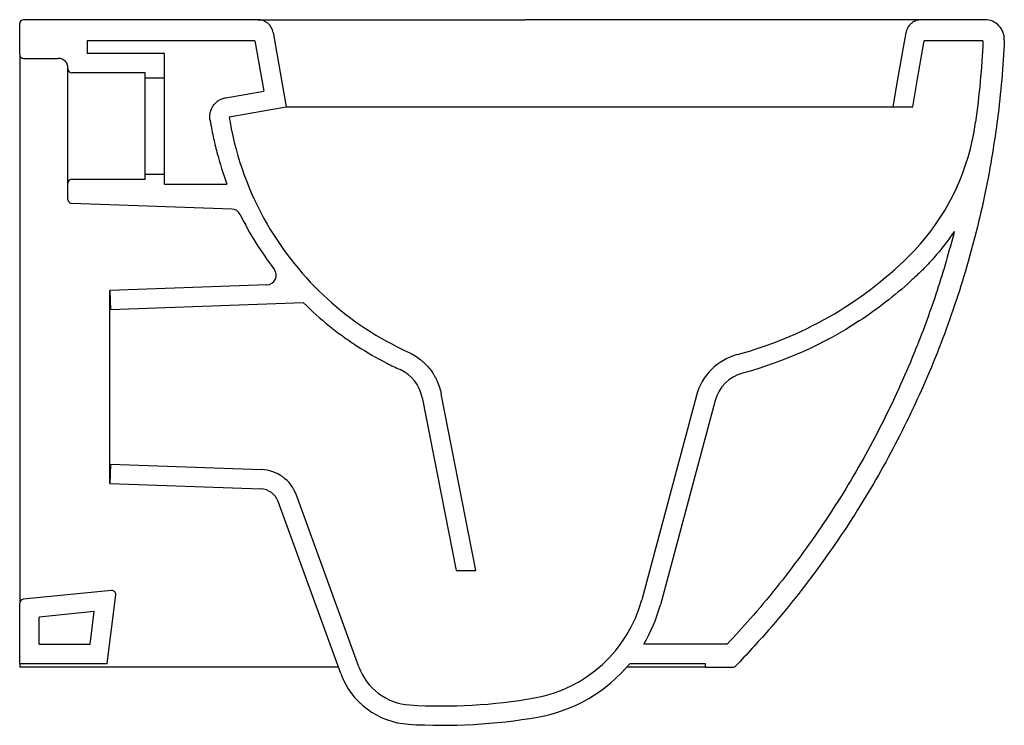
# Model space of a CAD drawing. Header units: millimetres. Extents: x 4252.774 to 4253.284, y 2289.002 to 2289.367.
import ezdxf

# ---------------------------------------------------------------- set-up
doc = ezdxf.new("R2010")
doc.units = ezdxf.units.MM
doc.layers.add('SANINDUSA', color=3, linetype='Continuous')

msp = doc.modelspace()

# ---------------------------------------------------------------- linework, layer by layer
at = {"layer": 'SANINDUSA'}
for p, q in [((4252.897242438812, 2289.366993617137), (4252.775955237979, 2289.366993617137)), ((4252.897242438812, 2289.366993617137), (4253.035519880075, 2289.366993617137)), ((4253.104981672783, 2289.366993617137), (4253.035519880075, 2289.366993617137)), ((4253.27360228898, 2289.366993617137), (4253.240668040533, 2289.366993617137)), ((4252.773955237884, 2289.348993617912), (4252.773955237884, 2289.364993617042)), ((4252.905120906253, 2289.360382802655), (4252.911889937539, 2289.321993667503)), ((4252.895740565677, 2289.355993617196), (4252.808955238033, 2289.355993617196)), ((4252.808955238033, 2289.355993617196), (4252.808955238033, 2289.349493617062)), ((4252.895740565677, 2289.355993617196), (4252.900305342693, 2289.330105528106)), ((4253.272554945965, 2289.355993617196), (4253.242169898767, 2289.355993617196)), ((4252.773955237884, 2289.348993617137), (4252.773955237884, 2289.286316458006)), ((4252.775955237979, 2289.346993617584), (4252.793955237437, 2289.346993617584)), ((4252.848955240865, 2289.349493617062), (4252.808955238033, 2289.349493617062)), ((4252.848955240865, 2289.336993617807), (4252.848955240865, 2289.349493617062)), ((4252.798955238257, 2289.341493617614), (4252.798955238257, 2289.341993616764)), ((4252.798955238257, 2289.282493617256), (4252.798955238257, 2289.341493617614)), ((4252.8389552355, 2289.339493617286), (4252.800955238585, 2289.339493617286)), ((4252.8389552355, 2289.336993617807), (4252.8389552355, 2289.339493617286)), ((4252.8389552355, 2289.336993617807), (4252.848955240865, 2289.336993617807)), ((4252.8389552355, 2289.286993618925), (4252.8389552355, 2289.336993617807)), ((4252.848955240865, 2289.286993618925), (4252.848955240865, 2289.336993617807)), ((4252.880610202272, 2289.326634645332), (4252.900305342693, 2289.330105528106)), ((4252.882345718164, 2289.316784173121), (4252.91188995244, 2289.321993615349)), ((4252.911891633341, 2289.321993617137), (4253.226020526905, 2289.321993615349)), ((4253.226020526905, 2289.321993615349), (4253.236174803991, 2289.321993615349)), ((4252.773955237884, 2289.286316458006), (4252.773955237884, 2289.246173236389)), ((4252.800955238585, 2289.284493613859), (4252.8389552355, 2289.284493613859)), ((4252.8389552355, 2289.284493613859), (4252.8389552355, 2289.286993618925)), ((4252.848955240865, 2289.286993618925), (4252.8389552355, 2289.286993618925)), ((4252.848955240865, 2289.281993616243), (4252.848955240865, 2289.286993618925)), ((4252.798955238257, 2289.273924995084), (4252.798955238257, 2289.282493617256)), ((4252.848955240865, 2289.281993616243), (4252.881237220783, 2289.281993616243)), ((4252.883732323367, 2289.269033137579), (4252.800885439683, 2289.271926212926)), ((4252.773955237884, 2289.246173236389), (4252.773955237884, 2289.240663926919)), ((4252.773955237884, 2289.233494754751), (4252.773955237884, 2289.086974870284)), ((4252.901875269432, 2289.22982550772), (4252.820606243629, 2289.226987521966)), ((4252.820606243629, 2289.226987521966), (4252.820955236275, 2289.216993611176)), ((4252.820606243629, 2289.126999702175), (4252.820606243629, 2289.226987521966)), ((4252.920934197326, 2289.220484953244), (4252.820955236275, 2289.216993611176)), ((4252.982272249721, 2289.17158763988), (4252.999797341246, 2289.081993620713)), ((4253.009986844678, 2289.081993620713), (4252.992086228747, 2289.173507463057)), ((4253.124259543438, 2289.17258034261), (4253.095957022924, 2289.066953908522)), ((4253.133918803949, 2289.169992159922), (4253.105616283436, 2289.064365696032)), ((4252.820955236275, 2289.136993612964), (4252.820606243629, 2289.126999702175)), ((4252.820955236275, 2289.136993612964), (4252.89905270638, 2289.134266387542)), ((4252.820606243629, 2289.126999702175), (4252.898703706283, 2289.124272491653)), ((4252.949509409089, 2289.032208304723), (4252.917148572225, 2289.121118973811)), ((4252.94011248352, 2289.028788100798), (4252.907751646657, 2289.117698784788)), ((4252.773955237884, 2289.086974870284), (4252.773955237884, 2289.068968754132)), ((4252.999797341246, 2289.081993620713), (4253.009986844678, 2289.081993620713)), ((4252.821460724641, 2289.071744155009), (4252.77575623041, 2289.067173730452)), ((4252.773955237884, 2289.033993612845), (4252.773955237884, 2289.065183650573)), ((4252.819205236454, 2289.033993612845), (4252.823644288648, 2289.0695060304)), ((4252.812477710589, 2289.060795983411), (4252.783955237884, 2289.057943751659)), ((4252.810377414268, 2289.043993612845), (4252.812477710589, 2289.060795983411)), ((4252.783955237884, 2289.043993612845), (4252.783955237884, 2289.057943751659)), ((4252.783955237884, 2289.043993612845), (4252.810377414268, 2289.043993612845)), ((4253.140195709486, 2289.043993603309), (4253.096990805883, 2289.043993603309)), ((4252.773955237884, 2289.033993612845), (4252.819205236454, 2289.033993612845)), ((4252.773955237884, 2289.033993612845), (4252.773955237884, 2289.031993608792)), ((4253.089913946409, 2289.033993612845), (4253.128955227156, 2289.033993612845)), ((4253.128955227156, 2289.031993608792), (4253.128955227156, 2289.033993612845)), ((4253.128955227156, 2289.031993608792), (4253.143104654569, 2289.031993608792))]:
    msp.add_line(p, q, dxfattribs=at)
at = {"layer": 'SANINDUSA', "flags": 128}
for points in [[(4253.226020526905, 2289.321993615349), (4253.228360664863, 2289.335265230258), (4253.232789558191, 2289.360382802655)], [(4253.236174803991, 2289.321993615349), (4253.238714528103, 2289.336397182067), (4253.242169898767, 2289.355993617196)]]:
    msp.add_lwpolyline(points, dxfattribs=at)
at = {"layer": 'SANINDUSA'}
for centre, radius, start, end in [((4252.775955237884, 2289.364993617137), 0.00200000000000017, 90, 180), ((4252.897242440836, 2289.358993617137), 0.007999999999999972, 9.99999999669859, 90), ((4253.273602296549, 2289.356993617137), 0.01, 357.411246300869, 90), ((4252.775955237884, 2289.348993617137), 0.00200000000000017, 180, 270), ((4252.793955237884, 2289.341993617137), 0.005000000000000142, 0, 90), ((4252.800955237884, 2289.341493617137), 0.002000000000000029, 180, 270), ((4252.800955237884, 2289.282493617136), 0.002000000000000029, 90, 180), ((4252.800955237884, 2289.273924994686), 0.002000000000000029, 180, 268.0000000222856), ((4252.883557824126, 2289.264036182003), 0.005000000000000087, 26.2459832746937, 88.00000002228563), ((4252.901700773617, 2289.234822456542), 0.005000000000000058, 271.9999999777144, 37.4327521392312), ((4253.153237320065, 2289.164815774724), 0.03000000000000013, 105.012334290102, 165.0000000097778), ((4252.962644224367, 2289.167748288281), 0.02, 11.06763224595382, 65.58201108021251), ((4253.153237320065, 2289.164815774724), 0.02000000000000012, 105.012334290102, 165.0000000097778), ((4252.898354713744, 2289.114278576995), 0.02000000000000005, 20.00000000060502, 88.00000002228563), ((4252.898354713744, 2289.114278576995), 0.01000000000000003, 20.00000000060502, 88.00000002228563), ((4252.821659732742, 2289.069754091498), 0.002000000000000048, 352.8749836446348, 95.71059313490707), ((4252.775955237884, 2289.065183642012), 0.00200000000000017, 95.71059313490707, 180), ((4253.028342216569, 2289.085071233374), 0.07000000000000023, 279.9406037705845, 345.0000000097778), ((4253.028342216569, 2289.085071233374), 0.08000000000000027, 329.1047440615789, 345.0000000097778), ((4253.028342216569, 2289.085071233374), 0.08000000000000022, 279.9406037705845, 320.3221592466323), ((4252.977700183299, 2289.042468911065), 0.02999999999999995, 200.000000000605, 266.4305117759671), ((4253.143104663, 2289.033993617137), 0.001999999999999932, 270, 316.1277122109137), ((4252.977700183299, 2289.042468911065), 0.03999999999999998, 200.000000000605, 266.4305117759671), ((4252.992953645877, 2289.286993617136), 0.275, 266.4305117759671, 279.9406037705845), ((4252.992953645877, 2289.286993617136), 0.285, 266.4305117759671, 279.9406037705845)]:
    msp.add_arc(centre, radius, start, end, dxfattribs=at)
for points, knots in [([(4253.240668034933, 2289.366993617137), (4253.240668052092, 2289.366993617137), (4253.240446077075, 2289.366993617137), (4253.239570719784, 2289.366993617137), (4253.238917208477, 2289.366993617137), (4253.237823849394, 2289.366993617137), (4253.237591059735, 2289.366993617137), (4253.237099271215, 2289.366993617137), (4253.236840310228, 2289.366993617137), (4253.236024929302, 2289.366993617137), (4253.235429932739, 2289.366993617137), (4253.23349486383, 2289.366993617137), (4253.232004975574, 2289.366993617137), (4253.22862401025, 2289.366993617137), (4253.226733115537, 2289.366993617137), (4253.223594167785, 2289.366993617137), (4253.222497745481, 2289.366993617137), (4253.220775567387, 2289.366993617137), (4253.220187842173, 2289.366993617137), (4253.218992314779, 2289.366993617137), (4253.218384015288, 2289.366993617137), (4253.215290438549, 2289.366993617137), (4253.212649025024, 2289.366993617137), (4253.207043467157, 2289.366993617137), (4253.201117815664, 2289.366993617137), (4253.194539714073, 2289.366993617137), (4253.1902188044, 2289.366993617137), (4253.189343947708, 2289.366993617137), (4253.187583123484, 2289.366993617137), (4253.186695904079, 2289.366993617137), (4253.184014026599, 2289.366993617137), (4253.1821990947, 2289.366993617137), (4253.176674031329, 2289.366993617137), (4253.172883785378, 2289.366993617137), (4253.165092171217, 2289.366993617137), (4253.161091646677, 2289.366993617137), (4253.154929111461, 2289.366993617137), (4253.152847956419, 2289.366993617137), (4253.149684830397, 2289.366993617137), (4253.148625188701, 2289.366993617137), (4253.146503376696, 2289.366993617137), (4253.145440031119, 2289.366993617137), (4253.140111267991, 2289.366993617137), (4253.135809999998, 2289.366993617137), (4253.127131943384, 2289.366993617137), (4253.122755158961, 2289.366993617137), (4253.113925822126, 2289.366993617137), (4253.109473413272, 2289.366993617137), (4253.104981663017, 2289.366993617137)], [0, 0, 0, 0, 0.06250000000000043, 0.06250000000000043, 0.1250000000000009, 0.1250000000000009, 0.1406250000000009, 0.1406250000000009, 0.156250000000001, 0.156250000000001, 0.187500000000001, 0.187500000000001, 0.2500000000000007, 0.2500000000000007, 0.3125000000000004, 0.3125000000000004, 0.3437500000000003, 0.3437500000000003, 0.3593750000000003, 0.3593750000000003, 0.3750000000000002, 0.3750000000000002, 0.4375000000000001, 0.4375000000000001, 0.4999999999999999, 0.5624999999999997, 0.5624999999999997, 0.5781249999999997, 0.5781249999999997, 0.5937499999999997, 0.5937499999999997, 0.6250000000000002, 0.6250000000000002, 0.6875000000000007, 0.6875000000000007, 0.750000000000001, 0.750000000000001, 0.7812500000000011, 0.7812500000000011, 0.7968750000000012, 0.7968750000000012, 0.8125000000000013, 0.8125000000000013, 0.8750000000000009, 0.8750000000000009, 0.9375000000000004, 0.9375000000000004, 1, 1, 1, 1]), ([(4253.240668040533, 2289.366993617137), (4253.239768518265, 2289.366905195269), (4253.23796947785, 2289.366728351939), (4253.235573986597, 2289.365348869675), (4253.23375752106, 2289.3633196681), (4253.233005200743, 2289.361507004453), (4253.232813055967, 2289.360505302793), (4253.232789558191, 2289.360382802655)], [0, 0, 0, 0, 0.2415858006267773, 0.483170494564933, 0.7247547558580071, 0.9663396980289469, 1, 1, 1, 1]), ([(4253.283592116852, 2289.356541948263), (4253.283201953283, 2289.349716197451), (4253.282421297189, 2289.336058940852), (4253.280185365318, 2289.315653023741), (4253.277177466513, 2289.295350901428), (4253.273288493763, 2289.275006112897), (4253.268510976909, 2289.254652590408), (4253.262825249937, 2289.234326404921), (4253.25629047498, 2289.214257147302), (4253.24895546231, 2289.194586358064), (4253.240840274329, 2289.175340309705), (4253.231976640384, 2289.156538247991), (4253.222342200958, 2289.138119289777), (4253.211854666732, 2289.119946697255), (4253.200496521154, 2289.102065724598), (4253.188269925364, 2289.08451259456), (4253.175293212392, 2289.067509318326), (4253.160854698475, 2289.050064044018), (4253.150268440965, 2289.038732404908), (4253.144546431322, 2289.032607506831)], [0, 0, 0, 0, 0.056929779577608, 0.1139075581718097, 0.1708853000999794, 0.2278150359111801, 0.2863544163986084, 0.3449459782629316, 0.4035375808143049, 0.462076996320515, 0.5197309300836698, 0.5774347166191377, 0.6351384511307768, 0.692792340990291, 0.7521197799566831, 0.8115015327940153, 0.870883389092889, 0.9302107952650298, 1, 1, 1, 1]), ([(4252.872497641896, 2289.31504769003), (4252.872382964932, 2289.315698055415), (4252.872333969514, 2289.316348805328), (4252.872354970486, 2289.317325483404), (4252.872377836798, 2289.317651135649), (4252.872456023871, 2289.318302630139), (4252.872511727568, 2289.318629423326), (4252.872724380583, 2289.319588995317), (4252.872926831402, 2289.320207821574), (4252.873320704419, 2289.32110501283), (4252.873467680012, 2289.321399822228), (4252.873790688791, 2289.321974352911), (4252.873965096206, 2289.322251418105), (4252.874525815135, 2289.323052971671), (4252.874949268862, 2289.323548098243), (4252.87566066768, 2289.324230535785), (4252.875910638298, 2289.324447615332), (4252.876425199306, 2289.32485191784), (4252.876956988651, 2289.325229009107), (4252.877522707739, 2289.325552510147), (4252.878105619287, 2289.32584885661), (4252.878407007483, 2289.325983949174), (4252.879327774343, 2289.32634287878), (4252.879959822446, 2289.32652004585), (4252.88061020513, 2289.326634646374)], [0, 0, 0, 0, 0.1249999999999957, 0.1249999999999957, 0.1874999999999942, 0.1874999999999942, 0.2499999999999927, 0.2499999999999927, 0.374999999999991, 0.374999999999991, 0.4374999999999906, 0.4374999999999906, 0.4999999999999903, 0.4999999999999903, 0.6249999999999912, 0.6249999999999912, 0.6874999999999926, 0.6874999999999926, 0.749999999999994, 0.8124999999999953, 0.8124999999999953, 0.8749999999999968, 0.8749999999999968, 1, 1, 1, 1]), ([(4252.872497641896, 2289.31504769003), (4252.872621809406, 2289.314343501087), (4252.872745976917, 2289.313639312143), (4252.872994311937, 2289.312230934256), (4252.873118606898, 2289.311526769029), (4252.873509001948, 2289.309417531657), (4252.873786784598, 2289.308014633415), (4252.874672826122, 2289.303815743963), (4252.875333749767, 2289.301029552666), (4252.87752929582, 2289.292710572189), (4252.879257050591, 2289.287290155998), (4252.881237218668, 2289.281993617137)], [0, 0, 0, 0, 0.06250000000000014, 0.06250000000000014, 0.1250000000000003, 0.1250000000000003, 0.2499999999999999, 0.2499999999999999, 0.4999999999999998, 0.4999999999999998, 1, 1, 1, 1]), ([(4252.882345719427, 2289.316784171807), (4252.882509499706, 2289.315855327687), (4252.882673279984, 2289.314926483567), (4252.886173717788, 2289.295074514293), (4252.892782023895, 2289.277256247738), (4252.91880259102, 2289.232319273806), (4252.944216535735, 2289.209061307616), (4252.975045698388, 2289.195065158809)], [0.1751793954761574, 0.1751793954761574, 0.1751793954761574, 0.1751793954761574, 0.1876290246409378, 0.1876290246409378, 0.4412624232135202, 0.4412624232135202, 0.8964410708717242, 0.8964410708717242, 0.8964410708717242, 0.8964410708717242]), ([(4253.145466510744, 2289.193791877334), (4253.178614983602, 2289.202681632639), (4253.209199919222, 2289.220030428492), (4253.250662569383, 2289.26088375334), (4253.262099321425, 2289.281705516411), (4253.267738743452, 2289.30752066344), (4253.268301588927, 2289.310706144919), (4253.268735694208, 2289.313920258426)], [0.152380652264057, 0.152380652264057, 0.152380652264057, 0.152380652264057, 0.5313185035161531, 0.5313185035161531, 0.7849519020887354, 0.7849519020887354, 0.8202002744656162, 0.8202002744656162, 0.8202002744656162, 0.8202002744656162]), ([(4253.25773398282, 2289.257500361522), (4253.256366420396, 2289.252376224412), (4253.253631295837, 2289.242127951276), (4253.24889090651, 2289.226913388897), (4253.243685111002, 2289.211829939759), (4253.237456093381, 2289.195556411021), (4253.23005890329, 2289.178188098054), (4253.221322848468, 2289.159832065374), (4253.211834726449, 2289.141853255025), (4253.201513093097, 2289.124118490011), (4253.190341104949, 2289.106671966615), (4253.178320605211, 2289.08954961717), (4253.165570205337, 2289.072965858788), (4253.152873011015, 2289.057749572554), (4253.144173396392, 2289.048309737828), (4253.140195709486, 2289.043993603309)], [0, 0, 0, 0, 0.06459194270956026, 0.1291838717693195, 0.1940512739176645, 0.2589186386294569, 0.341384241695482, 0.4239210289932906, 0.5064578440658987, 0.5889233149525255, 0.6737826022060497, 0.7587195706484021, 0.8436564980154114, 0.9285157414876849, 1, 1, 1, 1]), ([(4253.257733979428, 2289.257500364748), (4253.254526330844, 2289.252724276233), (4253.250994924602, 2289.24815118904), (4253.24523811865, 2289.24164785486), (4253.243242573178, 2289.23953946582), (4253.241107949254, 2289.237430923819), (4253.241043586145, 2289.237367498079), (4253.240917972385, 2289.237243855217), (4253.240729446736, 2289.237058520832), (4253.240288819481, 2289.236626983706), (4253.239404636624, 2289.235767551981), (4253.237624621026, 2289.234063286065), (4253.236079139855, 2289.232627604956), (4253.226728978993, 2289.22411473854), (4253.217868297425, 2289.217267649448), (4253.18993347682, 2289.199010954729), (4253.169506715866, 2289.189885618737), (4253.148056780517, 2289.184133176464)], [0, 0, 0, 0, 0.1250000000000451, 0.1250000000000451, 0.1875000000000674, 0.1875000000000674, 0.1894531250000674, 0.1894531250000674, 0.1914062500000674, 0.1953125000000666, 0.2031250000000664, 0.2187500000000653, 0.2500000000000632, 0.2500000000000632, 0.5000000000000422, 0.5000000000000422, 1, 1, 1, 1]), ([(4252.773955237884, 2289.240663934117), (4252.773955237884, 2289.240455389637), (4252.773955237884, 2289.240122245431), (4252.773955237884, 2289.239209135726), (4252.773955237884, 2289.238652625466), (4252.773955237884, 2289.237674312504), (4252.773955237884, 2289.23733255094), (4252.773955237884, 2289.236618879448), (4252.773955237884, 2289.236245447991), (4252.773955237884, 2289.235087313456), (4252.773955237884, 2289.234299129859), (4252.773955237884, 2289.233494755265)], [0, 0, 0, 0, 0.2499999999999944, 0.2499999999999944, 0.4999999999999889, 0.4999999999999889, 0.6249999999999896, 0.6249999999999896, 0.7499999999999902, 0.7499999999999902, 1, 1, 1, 1]), ([(4252.920934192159, 2289.220484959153), (4252.925120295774, 2289.216321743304), (4252.929515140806, 2289.212379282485), (4252.936423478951, 2289.206799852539), (4252.938779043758, 2289.204995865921), (4252.94239293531, 2289.202375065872), (4252.943610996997, 2289.201515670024), (4252.946074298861, 2289.199825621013), (4252.947320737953, 2289.198994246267), (4252.95358739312, 2289.194931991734), (4252.958733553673, 2289.191967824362), (4252.966285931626, 2289.188122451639), (4252.968586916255, 2289.187014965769), (4252.970912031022, 2289.185959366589)], [0, 0, 0, 0, 0.2499999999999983, 0.2499999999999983, 0.3749999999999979, 0.3749999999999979, 0.4374999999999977, 0.4374999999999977, 0.4999999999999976, 0.4999999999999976, 0.7499999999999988, 0.7499999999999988, 0.8578993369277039, 0.8578993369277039, 0.8578993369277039, 0.8578993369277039]), ([(4252.975045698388, 2289.195065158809), (4252.977230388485, 2289.194073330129), (4252.979253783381, 2289.192843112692), (4252.981588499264, 2289.191017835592), (4252.982045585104, 2289.190638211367), (4252.982939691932, 2289.189849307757), (4252.98337813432, 2289.189438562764), (4252.984649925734, 2289.188173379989), (4252.985439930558, 2289.187286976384), (4252.986907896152, 2289.185430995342), (4252.987585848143, 2289.184461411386), (4252.988517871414, 2289.182944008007), (4252.988814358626, 2289.182427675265), (4252.989378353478, 2289.181373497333), (4252.989645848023, 2289.180835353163), (4252.990894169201, 2289.178123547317), (4252.991625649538, 2289.175862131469), (4252.992086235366, 2289.173507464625)], [0, 0, 0, 0, 0.2499999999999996, 0.2499999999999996, 0.3125000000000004, 0.3125000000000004, 0.3750000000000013, 0.3750000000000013, 0.5000000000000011, 0.5000000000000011, 0.6250000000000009, 0.6250000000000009, 0.6875000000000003, 0.6875000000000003, 0.7499999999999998, 0.7499999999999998, 1, 1, 1, 1]), ([(4252.773955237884, 2289.068968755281), (4252.773955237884, 2289.068714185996), (4252.773955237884, 2289.068465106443), (4252.773955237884, 2289.067977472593), (4252.773955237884, 2289.067736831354), (4252.773955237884, 2289.067276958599), (4252.773955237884, 2289.067059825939), (4252.773955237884, 2289.066650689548), (4252.773955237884, 2289.066457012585), (4252.773955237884, 2289.066109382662), (4252.773955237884, 2289.065954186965), (4252.773955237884, 2289.065681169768), (4252.773955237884, 2289.065563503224), (4252.773955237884, 2289.065376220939), (4252.773955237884, 2289.065304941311), (4252.773955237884, 2289.065208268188), (4252.773955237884, 2289.065183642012), (4252.773955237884, 2289.065183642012)], [0, 0, 0, 0, 0.125, 0.125, 0.25, 0.25, 0.375, 0.375, 0.5, 0.5, 0.625, 0.625, 0.75, 0.75, 0.875, 0.875, 1, 1, 1, 1]), ([(4252.938945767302, 2289.031993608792), (4252.933191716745, 2289.031993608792), (4252.918963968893, 2289.031993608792), (4252.891144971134, 2289.031993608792), (4252.855489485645, 2289.031993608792), (4252.814716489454, 2289.031993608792), (4252.787543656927, 2289.031993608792), (4252.773955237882, 2289.031993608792)], [0, 0, 0, 0, 0.1047368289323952, 0.2589774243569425, 0.5059815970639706, 0.752954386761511, 1, 1, 1, 1]), ([(4253.128955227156, 2289.031993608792), (4253.128880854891, 2289.031993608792), (4253.128732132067, 2289.031993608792), (4253.127529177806, 2289.031993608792), (4253.125640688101, 2289.031993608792), (4253.12302316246, 2289.031993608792), (4253.119720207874, 2289.031993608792), (4253.115746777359, 2289.031993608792), (4253.111131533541, 2289.031993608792), (4253.105885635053, 2289.031993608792), (4253.100036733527, 2289.031993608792), (4253.094088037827, 2289.031993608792), (4253.089893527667, 2289.031993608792), (4253.088018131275, 2289.031993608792)], [0, 0, 0, 0, 0.09374648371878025, 0.1874656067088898, 0.279701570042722, 0.3719608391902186, 0.4636243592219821, 0.5552485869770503, 0.647091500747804, 0.7389762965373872, 0.8319268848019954, 0.924853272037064, 1, 1, 1, 1])]:
    msp.add_open_spline(points, degree=3, knots=knots, dxfattribs=at)
for points in [[(4253.272554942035, 2289.355993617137), (4253.27188819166, 2289.341914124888), (4253.270615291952, 2289.327889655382), (4253.268735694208, 2289.313920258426)], [(4252.888042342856, 2289.266247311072), (4252.892999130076, 2289.256194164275), (4252.898911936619, 2289.246691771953), (4252.905671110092, 2289.237861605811)]]:
    msp.add_open_spline(points, degree=3, dxfattribs=at)

doc.saveas('drawing.dxf')
